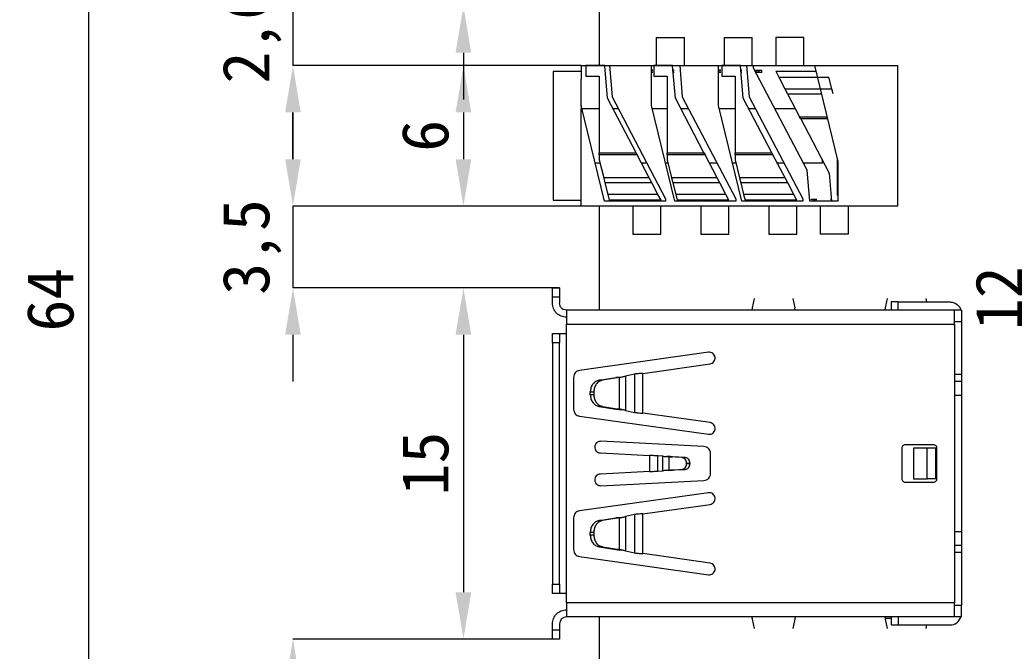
# Model space of a CAD drawing. Header units: millimetres. Extents: x 1603 to 1900, y 1655 to 2075.
# Tile 30 of 52: x 1629 to 1671, y 1966 to 1993. Entities that reach past the tile are written whole.
import ezdxf

# ---------------------------------------------------------------- set-up
doc = ezdxf.new("R2010")
doc.units = ezdxf.units.MM
doc.styles.add('黑体高度2mm', font='simhei.ttf', dxfattribs={"height": 2})
doc.dimstyles.new('红色高度2mm', dxfattribs={"dimtxt": 2, "dimasz": 2, "dimexe": 0, "dimexo": 0, "dimtad": 1, "dimdec": 1, "dimtxsty": '黑体高度2mm', "dimcen": 2.5, "dimclrd": 1, "dimclre": 1, "dimclrt": 1, "dimadec": 0, "dimazin": 0, "dimtfac": 1, "dimtdec": 1, "dimtmove": 0, "dimatfit": 3, "dimfxl": 1, "dimarcsym": 0})

# ---------------------------------------------------------------- blocks, each defined once
blk = doc.blocks.new('*D2')
at = {"color": 1, "lineweight": -2, "transparency": 16777216}
for p, q in [((1657.22, 2012.755), (1631.917, 2012.755)), ((1631.917, 2010.755), (1631.917, 1950.755)), ((1657.22, 1948.755), (1631.917, 1948.755))]:
    blk.add_line(p, q, dxfattribs=at)
at = {"color": 1, "transparency": 16777216}
for points in [[(1631.584, 2010.755), (1632.251, 2010.755), (1631.917, 2012.755)], [(1631.584, 1950.755), (1632.251, 1950.755), (1631.917, 1948.755)]]:
    blk.add_solid(points, dxfattribs=at)
at = {"layer": 'Defpoints', "color": 0, "transparency": 16777216}
for p in [(1657.22, 2012.755), (1631.917, 1948.755), (1657.22, 1948.755)]:
    blk.add_point(p, dxfattribs=at)
at = {"color": 1, "transparency": 16777216, "insert": (1630.292, 1980.755), "char_height": 2, "attachment_point": 5, "rotation": 90, "style": '黑体高度2mm'}
blk.add_mtext('64', dxfattribs=at)
blk = doc.blocks.new('*D27')
at = {"color": 1, "lineweight": -2, "transparency": 16777216}
for p, q in [((1647.92, 1999.805), (1647.92, 2001.805)), ((1655.197, 1997.805), (1647.92, 1997.805)), ((1647.92, 1997.805), (1647.92, 1993.305)), ((1655.197, 1993.305), (1647.92, 1993.305)), ((1647.92, 1991.305), (1647.92, 1989.305))]:
    blk.add_line(p, q, dxfattribs=at)
at = {"color": 1, "transparency": 16777216}
for points in [[(1647.586, 1999.805), (1648.253, 1999.805), (1647.92, 1997.805)], [(1647.586, 1991.305), (1648.253, 1991.305), (1647.92, 1993.305)]]:
    blk.add_solid(points, dxfattribs=at)
at = {"layer": 'Defpoints', "color": 0, "transparency": 16777216}
for p in [(1655.197, 1997.805), (1647.92, 1993.305), (1655.197, 1993.305)]:
    blk.add_point(p, dxfattribs=at)
at = {"color": 1, "transparency": 16777216, "insert": (1646.171, 1995.555), "char_height": 2, "attachment_point": 5, "rotation": 90, "style": '黑体高度2mm'}
blk.add_mtext('4,5', dxfattribs=at)
blk = doc.blocks.new('*D29')
at = {"color": 1, "lineweight": -2, "transparency": 16777216}
for p, q in [((1640.643, 1995.305), (1640.643, 1997.305)), ((1655.197, 1993.305), (1640.643, 1993.305)), ((1640.643, 1993.305), (1640.643, 1990.755)), ((1652.95, 1990.755), (1640.643, 1990.755)), ((1640.643, 1988.755), (1640.643, 1986.755))]:
    blk.add_line(p, q, dxfattribs=at)
at = {"color": 1, "transparency": 16777216}
for points in [[(1640.309, 1995.305), (1640.976, 1995.305), (1640.643, 1993.305)], [(1640.309, 1988.755), (1640.976, 1988.755), (1640.643, 1990.755)]]:
    blk.add_solid(points, dxfattribs=at)
at = {"layer": 'Defpoints', "color": 0, "transparency": 16777216}
for p in [(1655.197, 1993.305), (1640.643, 1990.755), (1652.95, 1990.755)]:
    blk.add_point(p, dxfattribs=at)
at = {"color": 1, "transparency": 16777216, "insert": (1638.894, 1992.03), "char_height": 2, "attachment_point": 5, "rotation": 90, "style": '黑体高度2mm'}
blk.add_mtext('2,6', dxfattribs=at)
blk = doc.blocks.new('*D30')
at = {"color": 1, "lineweight": -2, "transparency": 16777216}
for p, q in [((1652.95, 1990.755), (1647.92, 1990.755)), ((1647.92, 1988.755), (1647.92, 1986.755)), ((1652.95, 1984.755), (1647.92, 1984.755))]:
    blk.add_line(p, q, dxfattribs=at)
at = {"color": 1, "transparency": 16777216}
for points in [[(1647.586, 1988.755), (1648.253, 1988.755), (1647.92, 1990.755)], [(1647.586, 1986.755), (1648.253, 1986.755), (1647.92, 1984.755)]]:
    blk.add_solid(points, dxfattribs=at)
at = {"layer": 'Defpoints', "color": 0, "transparency": 16777216}
for p in [(1652.95, 1990.755), (1647.92, 1984.755), (1652.95, 1984.755)]:
    blk.add_point(p, dxfattribs=at)
at = {"color": 1, "transparency": 16777216, "insert": (1646.295, 1987.755), "char_height": 2, "attachment_point": 5, "rotation": 90, "style": '黑体高度2mm'}
blk.add_mtext('6', dxfattribs=at)
blk = doc.blocks.new('*D31')
at = {"color": 1, "lineweight": -2, "transparency": 16777216}
for p, q in [((1640.643, 1986.755), (1640.643, 1988.755)), ((1652.95, 1984.755), (1640.643, 1984.755)), ((1640.643, 1984.755), (1640.643, 1981.256)), ((1652.02, 1981.256), (1640.643, 1981.256)), ((1640.643, 1979.256), (1640.643, 1977.256))]:
    blk.add_line(p, q, dxfattribs=at)
at = {"color": 1, "transparency": 16777216}
for points in [[(1640.309, 1986.755), (1640.976, 1986.755), (1640.643, 1984.755)], [(1640.309, 1979.256), (1640.976, 1979.256), (1640.643, 1981.256)]]:
    blk.add_solid(points, dxfattribs=at)
at = {"layer": 'Defpoints', "color": 0, "transparency": 16777216}
for p in [(1652.95, 1984.755), (1640.643, 1981.256), (1652.02, 1981.256)]:
    blk.add_point(p, dxfattribs=at)
at = {"color": 1, "transparency": 16777216, "insert": (1638.894, 1983.006), "char_height": 2, "attachment_point": 5, "rotation": 90, "style": '黑体高度2mm'}
blk.add_mtext('3,5', dxfattribs=at)
blk = doc.blocks.new('*D32')
at = {"color": 1, "lineweight": -2, "transparency": 16777216}
for p, q in [((1651.72, 1981.256), (1647.92, 1981.256)), ((1647.92, 1979.256), (1647.92, 1968.256)), ((1651.72, 1966.256), (1647.92, 1966.256))]:
    blk.add_line(p, q, dxfattribs=at)
at = {"color": 1, "transparency": 16777216}
for points in [[(1647.586, 1979.256), (1648.253, 1979.256), (1647.92, 1981.256)], [(1647.586, 1968.256), (1648.253, 1968.256), (1647.92, 1966.256)]]:
    blk.add_solid(points, dxfattribs=at)
at = {"layer": 'Defpoints', "color": 0, "transparency": 16777216}
for p in [(1651.72, 1981.256), (1647.92, 1966.256), (1651.72, 1966.256)]:
    blk.add_point(p, dxfattribs=at)
at = {"color": 1, "transparency": 16777216, "insert": (1646.295, 1973.756), "char_height": 2, "attachment_point": 5, "rotation": 90, "style": '黑体高度2mm'}
blk.add_mtext('15', dxfattribs=at)
blk = doc.blocks.new('*D33')
at = {"color": 1, "lineweight": -2, "transparency": 16777216}
for p, q in [((1651.72, 1966.256), (1640.643, 1966.256)), ((1640.643, 1964.256), (1640.643, 1960.955)), ((1653.92, 1958.955), (1640.643, 1958.955))]:
    blk.add_line(p, q, dxfattribs=at)
at = {"color": 1, "transparency": 16777216}
for points in [[(1640.309, 1964.256), (1640.976, 1964.256), (1640.643, 1966.256)], [(1640.309, 1960.955), (1640.976, 1960.955), (1640.643, 1958.955)]]:
    blk.add_solid(points, dxfattribs=at)
at = {"layer": 'Defpoints', "color": 0, "transparency": 16777216}
for p in [(1651.72, 1966.256), (1640.643, 1958.955), (1653.92, 1958.955)]:
    blk.add_point(p, dxfattribs=at)
at = {"color": 1, "transparency": 16777216, "insert": (1638.894, 1962.606), "char_height": 2, "attachment_point": 5, "rotation": 90, "style": '黑体高度2mm'}
blk.add_mtext('7,3', dxfattribs=at)
blk = doc.blocks.new('*D53')
at = {"color": 1, "lineweight": -2, "transparency": 16777216}
blk.add_line((1672.392, 1984.793), (1672.392, 1976.838), dxfattribs=at)
at = {"color": 1, "transparency": 16777216}
for points in [[(1672.059, 1984.793), (1672.726, 1984.793), (1672.392, 1986.793)], [(1672.059, 1976.838), (1672.726, 1976.838), (1672.392, 1974.838)]]:
    blk.add_solid(points, dxfattribs=at)
at = {"layer": 'Defpoints', "color": 0, "transparency": 16777216}
for p in [(1672.392, 1986.793), (1672.392, 1974.838), (1672.392, 1974.838)]:
    blk.add_point(p, dxfattribs=at)
at = {"color": 1, "transparency": 16777216, "insert": (1670.767, 1980.815), "char_height": 2, "attachment_point": 5, "rotation": 90, "style": '黑体高度2mm'}
blk.add_mtext('12', dxfattribs=at)

msp = doc.modelspace()

# ---------------------------------------------------------------- linework, layer by layer
at = {"color": 7, "linetype": 'Continuous', "lineweight": 25}
for p, q in [((1653.72, 1994.305), (1653.72, 1990.755)), ((1656.15, 1991.955), (1657.35, 1991.955)), ((1656.15, 1991.955), (1656.15, 1990.755)), ((1657.35, 1990.755), (1657.35, 1991.955)), ((1659.049, 1991.955), (1660.249, 1991.955)), ((1659.049, 1991.955), (1659.049, 1990.755)), ((1660.249, 1990.755), (1660.249, 1991.955)), ((1662.45, 1991.955), (1661.25, 1991.955)), ((1661.25, 1991.955), (1661.25, 1990.755)), ((1662.45, 1990.755), (1662.45, 1991.955)), ((1652.95, 1990.755), (1652.95, 1990.179)), ((1652.95, 1990.755), (1654.151, 1990.755)), ((1653.95, 1990.753), (1653.15, 1990.753)), ((1653.15, 1990.753), (1653.15, 1990.301)), ((1653.95, 1990.748), (1653.95, 1990.753)), ((1654.065, 1989.357), (1653.95, 1990.748)), ((1654.151, 1990.755), (1654.261, 1989.422)), ((1654.151, 1990.755), (1655.95, 1990.755)), ((1655.95, 1989.057), (1655.95, 1990.755)), ((1655.95, 1990.755), (1657.151, 1990.755)), ((1656.85, 1990.753), (1656.05, 1990.753)), ((1656.05, 1990.753), (1656.05, 1990.301)), ((1656.85, 1990.748), (1656.85, 1990.753)), ((1656.965, 1989.357), (1656.85, 1990.748)), ((1657.151, 1990.755), (1657.261, 1989.422)), ((1657.151, 1990.755), (1658.8, 1990.755)), ((1658.8, 1989.057), (1658.8, 1990.755)), ((1658.8, 1990.755), (1660.001, 1990.755)), ((1659.75, 1990.753), (1658.95, 1990.753)), ((1658.95, 1990.753), (1658.95, 1990.301)), ((1659.75, 1990.748), (1659.75, 1990.753)), ((1659.865, 1989.357), (1659.75, 1990.748)), ((1660.001, 1990.755), (1660.111, 1989.422)), ((1660.001, 1990.755), (1660.3, 1990.755)), ((1660.3, 1990.65), (1660.3, 1990.755)), ((1660.3, 1990.755), (1662.904, 1990.755)), ((1662.904, 1990.755), (1663.9, 1986.654)), ((1662.904, 1990.755), (1666.45, 1990.755)), ((1666.45, 1990.755), (1666.45, 1984.755)), ((1652.95, 1990.505), (1651.75, 1990.505)), ((1651.75, 1990.505), (1651.75, 1985.005)), ((1655.979, 1990.555), (1655.95, 1990.555)), ((1655.979, 1990.455), (1655.95, 1990.455)), ((1655.979, 1990.455), (1655.979, 1990.555)), ((1656.008, 1990.555), (1655.979, 1990.555)), ((1656.008, 1990.455), (1655.979, 1990.455)), ((1656.866, 1990.555), (1656.879, 1990.555)), ((1656.879, 1990.455), (1656.874, 1990.455)), ((1656.879, 1990.455), (1656.879, 1990.555)), ((1656.879, 1990.555), (1656.908, 1990.555)), ((1656.908, 1990.455), (1656.879, 1990.455)), ((1658.878, 1990.555), (1658.8, 1990.555)), ((1658.878, 1990.455), (1658.8, 1990.455)), ((1658.878, 1990.455), (1658.878, 1990.555)), ((1658.908, 1990.555), (1658.878, 1990.555)), ((1658.908, 1990.455), (1658.878, 1990.455)), ((1659.766, 1990.555), (1659.778, 1990.555)), ((1659.778, 1990.455), (1659.774, 1990.455)), ((1659.778, 1990.455), (1659.778, 1990.555)), ((1659.778, 1990.555), (1659.808, 1990.555)), ((1659.808, 1990.455), (1659.778, 1990.455)), ((1662.59, 1986.289), (1660.3, 1990.65)), ((1660.39, 1990.555), (1660.42, 1990.555)), ((1660.42, 1990.455), (1660.402, 1990.455)), ((1660.42, 1990.555), (1660.507, 1990.555)), ((1660.42, 1990.555), (1660.42, 1990.455)), ((1660.507, 1990.455), (1660.42, 1990.455)), ((1660.507, 1990.455), (1660.507, 1990.555)), ((1660.507, 1990.555), (1660.549, 1990.555)), ((1660.549, 1990.455), (1660.507, 1990.455)), ((1660.549, 1990.555), (1660.649, 1990.555)), ((1660.549, 1990.455), (1660.549, 1990.555)), ((1660.649, 1990.455), (1660.549, 1990.455)), ((1660.649, 1990.455), (1660.649, 1990.555)), ((1661.247, 1990.512), (1661.378, 1990.262)), ((1661.247, 1990.512), (1662.963, 1990.512)), ((1652.95, 1989.057), (1652.95, 1990.179)), ((1653.15, 1990.301), (1653.72, 1990.301)), ((1653.72, 1990.301), (1653.72, 1987.031)), ((1656.05, 1990.301), (1656.62, 1990.301)), ((1656.62, 1990.301), (1656.62, 1987.031)), ((1658.95, 1990.301), (1659.52, 1990.301)), ((1659.52, 1990.301), (1659.52, 1987.031)), ((1661.378, 1990.262), (1663.521, 1990.262)), ((1661.378, 1990.262), (1661.64, 1989.762)), ((1663.643, 1989.762), (1663.521, 1990.262)), ((1661.64, 1989.762), (1663.643, 1989.762)), ((1661.64, 1989.762), (1661.75, 1989.553)), ((1661.75, 1989.553), (1662.269, 1988.565)), ((1663.694, 1989.553), (1663.643, 1989.762)), ((1655.286, 1987.031), (1654.065, 1989.357)), ((1654.261, 1989.422), (1656.55, 1985.061)), ((1658.186, 1987.031), (1656.965, 1989.357)), ((1657.261, 1989.422), (1659.55, 1985.061)), ((1661.086, 1987.031), (1659.865, 1989.357)), ((1660.111, 1989.422), (1662.4, 1985.061)), ((1652.95, 1989.057), (1652.95, 1988.901)), ((1653.946, 1984.956), (1652.95, 1989.057)), ((1652.95, 1986.61), (1652.95, 1988.901)), ((1652.982, 1988.927), (1653.72, 1988.927)), ((1654.291, 1988.927), (1654.521, 1988.927)), ((1656.946, 1984.956), (1655.95, 1989.057)), ((1655.982, 1988.927), (1656.62, 1988.927)), ((1657.191, 1988.927), (1657.521, 1988.927)), ((1659.796, 1984.956), (1658.8, 1989.057)), ((1658.832, 1988.927), (1659.52, 1988.927)), ((1660.091, 1988.927), (1660.371, 1988.927)), ((1661.205, 1988.927), (1662.079, 1988.927)), ((1662.314, 1988.48), (1662.269, 1988.565)), ((1662.314, 1988.48), (1663.536, 1986.154)), ((1653.72, 1987.031), (1655.286, 1987.031)), ((1653.72, 1986.946), (1653.72, 1987.031)), ((1655.286, 1987.031), (1655.331, 1986.946)), ((1656.62, 1987.031), (1658.186, 1987.031)), ((1656.62, 1986.946), (1656.62, 1987.031)), ((1658.186, 1987.031), (1658.231, 1986.946)), ((1659.52, 1987.031), (1661.086, 1987.031)), ((1659.52, 1986.946), (1659.52, 1987.031)), ((1661.086, 1987.031), (1661.131, 1986.946)), ((1652.95, 1984.755), (1652.95, 1986.61)), ((1653.755, 1986.584), (1653.55, 1986.584)), ((1653.72, 1986.946), (1653.72, 1986.728)), ((1655.331, 1986.946), (1653.72, 1986.946)), ((1653.72, 1986.728), (1653.907, 1985.958)), ((1655.85, 1985.958), (1655.331, 1986.946)), ((1655.751, 1986.584), (1655.521, 1986.584)), ((1656.655, 1986.584), (1656.55, 1986.584)), ((1656.62, 1986.946), (1656.62, 1986.728)), ((1658.231, 1986.946), (1656.62, 1986.946)), ((1656.62, 1986.728), (1656.807, 1985.958)), ((1658.75, 1985.958), (1658.231, 1986.946)), ((1658.751, 1986.584), (1658.421, 1986.584)), ((1659.555, 1986.584), (1659.4, 1986.584)), ((1659.52, 1986.946), (1659.52, 1986.728)), ((1661.131, 1986.946), (1659.52, 1986.946)), ((1659.52, 1986.728), (1659.707, 1985.958)), ((1661.65, 1985.958), (1661.131, 1986.946)), ((1661.601, 1986.584), (1661.321, 1986.584)), ((1663.25, 1986.584), (1662.435, 1986.584)), ((1663.25, 1986.584), (1663.25, 1986.697)), ((1663.88, 1985.21), (1663.88, 1986.736)), ((1663.9, 1986.654), (1663.9, 1984.956)), ((1662.699, 1984.956), (1662.59, 1986.289)), ((1663.536, 1986.154), (1663.634, 1984.956)), ((1655.85, 1985.958), (1653.907, 1985.958)), ((1653.907, 1985.958), (1653.958, 1985.749)), ((1653.958, 1985.749), (1654.079, 1985.249)), ((1655.96, 1985.749), (1653.958, 1985.749)), ((1655.96, 1985.749), (1655.85, 1985.958)), ((1656.222, 1985.249), (1655.96, 1985.749)), ((1656.807, 1985.958), (1656.858, 1985.749)), ((1658.75, 1985.958), (1656.807, 1985.958)), ((1656.858, 1985.749), (1656.979, 1985.249)), ((1658.86, 1985.749), (1656.858, 1985.749)), ((1658.86, 1985.749), (1658.75, 1985.958)), ((1659.122, 1985.249), (1658.86, 1985.749)), ((1659.707, 1985.958), (1659.758, 1985.749)), ((1661.65, 1985.958), (1659.707, 1985.958)), ((1659.758, 1985.749), (1659.879, 1985.249)), ((1661.76, 1985.749), (1659.758, 1985.749)), ((1661.76, 1985.749), (1661.65, 1985.958)), ((1662.022, 1985.249), (1661.76, 1985.749)), ((1651.75, 1985.005), (1652.95, 1985.005)), ((1656.55, 1984.956), (1653.946, 1984.956)), ((1654.079, 1985.249), (1654.14, 1984.999)), ((1656.222, 1985.249), (1654.079, 1985.249)), ((1656.354, 1984.999), (1654.14, 1984.999)), ((1656.354, 1984.999), (1656.222, 1985.249)), ((1656.55, 1985.061), (1656.55, 1984.956)), ((1659.55, 1984.956), (1656.946, 1984.956)), ((1659.122, 1985.249), (1656.979, 1985.249)), ((1656.979, 1985.249), (1657.04, 1984.999)), ((1659.254, 1984.999), (1657.04, 1984.999)), ((1659.254, 1984.999), (1659.122, 1985.249)), ((1659.55, 1985.061), (1659.55, 1984.956)), ((1662.4, 1984.956), (1659.796, 1984.956)), ((1659.879, 1985.249), (1659.94, 1984.999)), ((1662.022, 1985.249), (1659.879, 1985.249)), ((1662.154, 1984.999), (1659.94, 1984.999)), ((1662.154, 1984.999), (1662.022, 1985.249)), ((1662.4, 1985.061), (1662.4, 1984.956)), ((1663.9, 1984.956), (1662.699, 1984.956)), ((1662.75, 1985.055), (1662.85, 1985.055)), ((1662.85, 1985.055), (1662.892, 1985.055)), ((1662.892, 1985.055), (1662.979, 1985.055)), ((1662.979, 1985.055), (1663.007, 1985.055)), ((1663.592, 1985.055), (1663.621, 1985.055)), ((1663.621, 1985.055), (1663.626, 1985.055)), ((1663.9, 1985.21), (1663.88, 1985.21)), ((1666.45, 1984.755), (1652.95, 1984.755)), ((1653.72, 1984.755), (1653.72, 1980.306)), ((1655.15, 1984.755), (1655.15, 1983.555)), ((1656.35, 1983.555), (1656.35, 1984.755)), ((1658.05, 1984.755), (1658.05, 1983.555)), ((1659.25, 1983.555), (1659.25, 1984.755)), ((1660.95, 1984.755), (1660.95, 1983.555)), ((1662.15, 1983.555), (1662.15, 1984.755)), ((1663.15, 1984.755), (1663.15, 1983.555)), ((1664.35, 1983.555), (1664.35, 1984.755)), ((1655.15, 1983.555), (1656.35, 1983.555)), ((1658.05, 1983.555), (1659.25, 1983.555)), ((1660.95, 1983.555), (1662.15, 1983.555)), ((1664.35, 1983.555), (1663.15, 1983.555)), ((1651.72, 1981.256), (1652.02, 1981.256)), ((1651.72, 1980.856), (1651.72, 1981.256)), ((1652.02, 1981.256), (1652.02, 1980.856)), ((1651.72, 1980.606), (1651.72, 1980.856)), ((1652.02, 1980.856), (1651.72, 1980.856)), ((1652.02, 1980.856), (1652.02, 1980.606)), ((1660.26, 1980.405), (1660.338, 1980.798)), ((1661.982, 1980.798), (1662.06, 1980.405)), ((1665.94, 1980.405), (1666.018, 1980.798)), ((1666.18, 1980.656), (1666.18, 1980.306)), ((1666.48, 1980.306), (1666.48, 1980.656)), ((1666.48, 1980.656), (1668.68, 1980.656)), ((1667.662, 1980.798), (1667.69, 1980.656)), ((1668.88, 1980.306), (1652.32, 1980.306)), ((1660.237, 1980.306), (1660.26, 1980.405)), ((1662.083, 1980.306), (1662.06, 1980.405)), ((1665.917, 1980.306), (1665.94, 1980.405)), ((1669.18, 1980.306), (1668.88, 1980.306)), ((1669.18, 1980.306), (1669.18, 1979.806)), ((1652.32, 1979.306), (1652.32, 1979.706)), ((1652.32, 1979.706), (1668.88, 1979.706)), ((1669.18, 1979.806), (1668.88, 1979.806)), ((1668.88, 1979.706), (1668.88, 1967.806)), ((1669.18, 1979.806), (1669.18, 1977.556)), ((1651.72, 1978.906), (1651.72, 1979.306)), ((1651.72, 1979.306), (1652.02, 1979.306)), ((1652.02, 1979.306), (1652.02, 1978.906)), ((1652.32, 1968.206), (1652.32, 1979.306)), ((1652.02, 1978.906), (1651.72, 1978.906)), ((1651.72, 1978.906), (1651.72, 1968.606)), ((1652.02, 1968.606), (1652.02, 1978.906)), ((1658.378, 1978.506), (1652.878, 1977.733)), ((1655.57, 1977.606), (1658.447, 1978.01)), ((1652.62, 1977.436), (1652.62, 1976.076)), ((1653.706, 1977.315), (1654.43, 1977.432)), ((1653.856, 1977.315), (1653.706, 1977.315)), ((1654.58, 1977.432), (1653.856, 1977.315)), ((1654.58, 1977.432), (1654.43, 1977.432)), ((1654.58, 1976.079), (1654.58, 1977.432)), ((1654.68, 1977.454), (1654.68, 1977.454)), ((1655.226, 1977.576), (1654.833, 1977.49)), ((1654.833, 1977.49), (1654.833, 1976.021)), ((1655.226, 1977.576), (1655.226, 1975.935)), ((1655.57, 1975.905), (1655.57, 1977.606)), ((1669.18, 1977.556), (1668.88, 1977.556)), ((1669.18, 1977.556), (1669.18, 1977.256)), ((1669.18, 1977.256), (1668.88, 1977.256)), ((1669.18, 1977.256), (1669.18, 1976.656)), ((1653.334, 1976.692), (1653.334, 1976.82)), ((1653.334, 1976.82), (1653.484, 1976.82)), ((1653.484, 1976.692), (1653.334, 1976.692)), ((1653.484, 1976.82), (1653.484, 1976.692)), ((1669.18, 1976.656), (1669.18, 1970.856)), ((1653.856, 1976.196), (1653.706, 1976.196)), ((1653.706, 1976.196), (1654.43, 1976.079)), ((1653.856, 1976.196), (1654.58, 1976.079)), ((1654.58, 1976.079), (1654.43, 1976.079)), ((1654.68, 1976.057), (1654.68, 1976.057)), ((1652.878, 1975.779), (1658.378, 1975.006)), ((1654.833, 1976.021), (1655.226, 1975.935)), ((1658.447, 1975.501), (1655.57, 1975.905)), ((1658.186, 1974.475), (1653.789, 1974.706)), ((1666.63, 1974.406), (1666.63, 1973.106)), ((1667.98, 1974.556), (1666.78, 1974.556)), ((1667.135, 1974.406), (1667.135, 1973.106)), ((1667.718, 1974.406), (1667.135, 1974.406)), ((1667.718, 1973.106), (1667.718, 1974.406)), ((1668.08, 1974.406), (1667.718, 1974.406)), ((1668.08, 1973.106), (1668.08, 1974.406)), ((1668.13, 1973.106), (1668.13, 1974.406)), ((1653.763, 1974.206), (1655.867, 1974.096)), ((1655.867, 1974.096), (1655.867, 1973.415)), ((1656.212, 1973.426), (1656.212, 1974.085)), ((1656.437, 1974.066), (1656.212, 1974.085)), ((1656.437, 1973.445), (1656.437, 1974.066)), ((1656.59, 1974.053), (1656.59, 1974.053)), ((1656.69, 1974.045), (1656.69, 1973.466)), ((1657.235, 1974.012), (1656.69, 1974.045)), ((1656.69, 1974.045), (1656.84, 1974.045)), ((1657.385, 1974.012), (1656.84, 1974.045)), ((1657.235, 1974.012), (1657.385, 1974.012)), ((1658.47, 1973.336), (1658.47, 1974.176)), ((1657.44, 1973.749), (1657.44, 1973.762)), ((1657.44, 1973.762), (1657.59, 1973.762)), ((1657.59, 1973.749), (1657.44, 1973.749)), ((1657.59, 1973.762), (1657.59, 1973.749)), ((1655.867, 1973.415), (1653.763, 1973.305)), ((1656.212, 1973.426), (1656.437, 1973.445)), ((1656.59, 1973.458), (1656.59, 1973.458)), ((1656.69, 1973.466), (1657.235, 1973.499)), ((1656.69, 1973.466), (1656.84, 1973.466)), ((1657.385, 1973.499), (1656.84, 1973.466)), ((1657.235, 1973.499), (1657.385, 1973.499)), ((1667.135, 1973.106), (1667.718, 1973.106)), ((1668.08, 1973.106), (1667.718, 1973.106)), ((1653.789, 1972.806), (1658.186, 1973.036)), ((1666.78, 1972.956), (1667.98, 1972.956)), ((1658.378, 1972.506), (1652.878, 1971.733)), ((1655.57, 1971.606), (1658.447, 1972.01)), ((1652.62, 1971.436), (1652.62, 1970.076)), ((1653.706, 1971.315), (1654.43, 1971.432)), ((1654.58, 1971.432), (1653.856, 1971.315)), ((1654.58, 1971.432), (1654.43, 1971.432)), ((1654.58, 1970.079), (1654.58, 1971.432)), ((1654.68, 1971.454), (1654.68, 1971.454)), ((1655.226, 1971.576), (1654.833, 1971.49)), ((1654.833, 1971.49), (1654.833, 1970.021)), ((1655.226, 1971.576), (1655.226, 1969.935)), ((1655.57, 1969.905), (1655.57, 1971.606)), ((1653.856, 1971.315), (1653.706, 1971.315)), ((1653.334, 1970.692), (1653.334, 1970.82)), ((1653.334, 1970.82), (1653.484, 1970.82)), ((1653.484, 1970.692), (1653.334, 1970.692)), ((1653.484, 1970.82), (1653.484, 1970.692)), ((1669.18, 1970.856), (1669.18, 1970.256)), ((1653.856, 1970.196), (1653.706, 1970.196)), ((1653.706, 1970.196), (1654.43, 1970.079)), ((1653.856, 1970.196), (1654.58, 1970.079)), ((1669.18, 1970.256), (1668.88, 1970.256)), ((1669.18, 1970.256), (1669.18, 1969.951)), ((1652.878, 1969.779), (1658.378, 1969.006)), ((1654.58, 1970.079), (1654.43, 1970.079)), ((1654.68, 1970.057), (1654.68, 1970.057)), ((1654.833, 1970.021), (1655.226, 1969.935)), ((1658.447, 1969.501), (1655.57, 1969.905)), ((1669.18, 1969.951), (1668.88, 1969.951)), ((1669.18, 1969.951), (1669.18, 1967.706)), ((1651.72, 1968.606), (1652.02, 1968.606)), ((1651.72, 1968.206), (1651.72, 1968.606)), ((1652.02, 1968.606), (1652.02, 1968.206)), ((1652.02, 1968.206), (1651.72, 1968.206)), ((1652.32, 1967.806), (1652.32, 1968.206)), ((1668.88, 1967.806), (1652.32, 1967.806)), ((1652.32, 1967.806), (1652.32, 1967.206)), ((1668.88, 1967.706), (1669.18, 1967.706)), ((1669.18, 1967.206), (1669.18, 1967.706)), ((1651.72, 1966.656), (1651.72, 1966.906)), ((1652.02, 1966.906), (1652.02, 1966.656)), ((1668.88, 1967.206), (1652.32, 1967.206)), ((1653.72, 1967.206), (1653.72, 1947.255)), ((1660.338, 1966.713), (1660.26, 1967.106)), ((1662.06, 1967.106), (1661.982, 1966.713)), ((1665.933, 1967.135), (1665.94, 1967.106)), ((1666.018, 1966.713), (1665.94, 1967.106)), ((1666.18, 1967.206), (1666.18, 1966.856)), ((1666.18, 1966.856), (1666.48, 1966.856)), ((1666.48, 1967.206), (1666.48, 1966.856)), ((1666.48, 1966.856), (1668.68, 1966.856)), ((1667.69, 1966.856), (1667.662, 1966.713)), ((1669.18, 1967.206), (1668.88, 1967.206)), ((1651.72, 1966.656), (1652.02, 1966.656)), ((1651.72, 1966.256), (1651.72, 1966.656)), ((1652.02, 1966.656), (1652.02, 1966.256)), ((1652.02, 1966.256), (1651.72, 1966.256))]:
    msp.add_line(p, q, dxfattribs=at)
at = {"color": 8, "linetype": 'Continuous', "lineweight": 25}
for p, q in [((1661.75, 1989.553), (1663.196, 1989.553)), ((1662.269, 1988.565), (1663.436, 1988.565)), ((1663.457, 1988.48), (1662.314, 1988.48)), ((1662.85, 1985.055), (1662.85, 1984.956)), ((1662.892, 1985.055), (1662.892, 1984.956)), ((1662.979, 1984.956), (1662.979, 1985.055)), ((1663.621, 1985.055), (1663.621, 1984.956)), ((1666.18, 1967.135), (1665.933, 1967.135))]:
    msp.add_line(p, q, dxfattribs=at)
at = {"color": 7, "linetype": 'Continuous', "lineweight": 25}
for centre, radius, start, end in [((1652.32, 1966.906), 0.3, 90, 180), ((1668.68, 1967.356), 0.5, 270, 342.5424)]:
    msp.add_arc(centre, radius, start, end, dxfattribs=at)
msp.add_ellipse((1665.902, 1966.506), major_axis=(0, 0.7), ratio=0.087489, start_param=6.18049, end_param=6.283185, dxfattribs=at)
for points in [[(1666.48, 1980.656), (1666.441, 1980.656), (1666.362, 1980.656), (1666.263, 1980.656), (1666.194, 1980.656), (1666.185, 1980.656), (1666.18, 1980.656)], [(1652.32, 1980.006), (1652.241, 1980.015), (1652.084, 1980.033), (1651.886, 1980.171), (1651.747, 1980.37), (1651.729, 1980.527), (1651.72, 1980.606)], [(1652.32, 1980.306), (1652.281, 1980.31), (1652.202, 1980.319), (1652.103, 1980.388), (1652.034, 1980.488), (1652.025, 1980.566), (1652.02, 1980.606)], [(1652.32, 1980.306), (1652.32, 1980.297), (1652.32, 1980.279), (1652.32, 1980.14), (1652.32, 1979.941), (1652.32, 1979.784), (1652.32, 1979.706)], [(1668.88, 1979.706), (1668.88, 1979.784), (1668.88, 1979.941), (1668.88, 1980.14), (1668.88, 1980.279), (1668.88, 1980.297), (1668.88, 1980.306)], [(1668.88, 1979.656), (1668.88, 1979.66), (1668.88, 1979.669), (1668.88, 1979.738), (1668.88, 1979.838), (1668.88, 1979.916), (1668.88, 1979.956)], [(1652.02, 1979.306), (1652.025, 1979.306), (1652.034, 1979.306), (1652.103, 1979.306), (1652.202, 1979.306), (1652.281, 1979.306), (1652.32, 1979.306)], [(1658.447, 1978.01), (1658.479, 1978.019), (1658.543, 1978.035), (1658.617, 1978.104), (1658.661, 1978.194), (1658.667, 1978.294), (1658.634, 1978.388), (1658.567, 1978.462), (1658.477, 1978.508), (1658.411, 1978.506), (1658.378, 1978.506)], [(1652.878, 1977.733), (1652.843, 1977.724), (1652.773, 1977.707), (1652.689, 1977.636), (1652.631, 1977.543), (1652.624, 1977.471), (1652.62, 1977.436)], [(1653.706, 1977.315), (1653.656, 1977.3), (1653.555, 1977.271), (1653.434, 1977.154), (1653.35, 1976.999), (1653.339, 1976.879), (1653.334, 1976.82)], [(1653.856, 1977.315), (1653.806, 1977.3), (1653.705, 1977.271), (1653.584, 1977.154), (1653.5, 1976.999), (1653.489, 1976.879), (1653.484, 1976.82)], [(1654.58, 1977.432), (1654.601, 1977.437), (1654.644, 1977.447), (1654.715, 1977.461), (1654.783, 1977.476), (1654.816, 1977.485), (1654.833, 1977.49)], [(1655.57, 1977.606), (1655.538, 1977.604), (1655.472, 1977.599), (1655.379, 1977.591), (1655.294, 1977.584), (1655.248, 1977.579), (1655.226, 1977.576)], [(1653.334, 1976.692), (1653.339, 1976.632), (1653.35, 1976.512), (1653.434, 1976.357), (1653.555, 1976.24), (1653.656, 1976.211), (1653.706, 1976.196)], [(1653.484, 1976.692), (1653.489, 1976.632), (1653.5, 1976.512), (1653.584, 1976.357), (1653.705, 1976.24), (1653.806, 1976.211), (1653.856, 1976.196)], [(1669.18, 1976.656), (1669.176, 1976.656), (1669.168, 1976.656), (1669.103, 1976.656), (1669.007, 1976.656), (1668.922, 1976.656), (1668.88, 1976.656)], [(1652.62, 1976.076), (1652.624, 1976.04), (1652.631, 1975.968), (1652.689, 1975.875), (1652.773, 1975.805), (1652.843, 1975.787), (1652.878, 1975.779)], [(1654.833, 1976.021), (1654.816, 1976.026), (1654.783, 1976.035), (1654.715, 1976.05), (1654.644, 1976.064), (1654.601, 1976.074), (1654.58, 1976.079)], [(1655.226, 1975.935), (1655.248, 1975.933), (1655.294, 1975.928), (1655.379, 1975.92), (1655.472, 1975.913), (1655.538, 1975.908), (1655.57, 1975.905)], [(1658.378, 1975.006), (1658.411, 1975.005), (1658.477, 1975.003), (1658.567, 1975.049), (1658.634, 1975.123), (1658.667, 1975.217), (1658.661, 1975.317), (1658.617, 1975.407), (1658.543, 1975.476), (1658.479, 1975.492), (1658.447, 1975.501)], [(1653.789, 1974.706), (1653.756, 1974.704), (1653.691, 1974.699), (1653.604, 1974.646), (1653.545, 1974.566), (1653.52, 1974.469), (1653.534, 1974.37), (1653.586, 1974.285), (1653.666, 1974.223), (1653.731, 1974.212), (1653.763, 1974.206)], [(1658.47, 1974.176), (1658.466, 1974.214), (1658.457, 1974.29), (1658.392, 1974.387), (1658.299, 1974.457), (1658.223, 1974.469), (1658.186, 1974.475)], [(1666.78, 1974.556), (1666.76, 1974.553), (1666.721, 1974.549), (1666.671, 1974.514), (1666.637, 1974.465), (1666.632, 1974.425), (1666.63, 1974.406)], [(1668.13, 1974.406), (1668.128, 1974.425), (1668.123, 1974.465), (1668.089, 1974.514), (1668.039, 1974.549), (1668, 1974.553), (1667.98, 1974.556)], [(1656.212, 1974.085), (1656.189, 1974.086), (1656.144, 1974.088), (1656.059, 1974.09), (1655.966, 1974.093), (1655.9, 1974.095), (1655.867, 1974.096)], [(1656.437, 1974.066), (1656.454, 1974.065), (1656.487, 1974.061), (1656.555, 1974.056), (1656.626, 1974.05), (1656.669, 1974.047), (1656.69, 1974.045)], [(1657.44, 1973.762), (1657.437, 1973.794), (1657.431, 1973.857), (1657.384, 1973.938), (1657.317, 1973.996), (1657.262, 1974.007), (1657.235, 1974.012)], [(1657.59, 1973.762), (1657.587, 1973.794), (1657.581, 1973.857), (1657.534, 1973.938), (1657.467, 1973.996), (1657.412, 1974.007), (1657.385, 1974.012)], [(1657.235, 1973.499), (1657.262, 1973.504), (1657.317, 1973.515), (1657.384, 1973.573), (1657.431, 1973.654), (1657.437, 1973.717), (1657.44, 1973.749)], [(1657.385, 1973.499), (1657.412, 1973.504), (1657.467, 1973.515), (1657.534, 1973.573), (1657.581, 1973.654), (1657.587, 1973.717), (1657.59, 1973.749)], [(1653.763, 1973.305), (1653.731, 1973.299), (1653.666, 1973.289), (1653.586, 1973.226), (1653.534, 1973.141), (1653.52, 1973.042), (1653.545, 1972.945), (1653.604, 1972.865), (1653.691, 1972.812), (1653.756, 1972.808), (1653.789, 1972.806)], [(1655.867, 1973.415), (1655.9, 1973.416), (1655.966, 1973.418), (1656.059, 1973.421), (1656.144, 1973.424), (1656.189, 1973.425), (1656.212, 1973.426)], [(1656.69, 1973.466), (1656.669, 1973.465), (1656.626, 1973.461), (1656.555, 1973.456), (1656.487, 1973.45), (1656.454, 1973.447), (1656.437, 1973.445)], [(1658.186, 1973.036), (1658.223, 1973.042), (1658.299, 1973.055), (1658.392, 1973.125), (1658.457, 1973.222), (1658.466, 1973.298), (1658.47, 1973.336)], [(1666.63, 1973.106), (1666.632, 1973.086), (1666.637, 1973.047), (1666.671, 1972.997), (1666.721, 1972.962), (1666.76, 1972.958), (1666.78, 1972.956)], [(1667.98, 1972.956), (1668, 1972.958), (1668.039, 1972.962), (1668.089, 1972.997), (1668.123, 1973.047), (1668.128, 1973.086), (1668.13, 1973.106)], [(1658.447, 1972.01), (1658.479, 1972.019), (1658.543, 1972.035), (1658.617, 1972.104), (1658.661, 1972.194), (1658.667, 1972.294), (1658.634, 1972.388), (1658.567, 1972.462), (1658.477, 1972.508), (1658.411, 1972.506), (1658.378, 1972.506)], [(1652.878, 1971.733), (1652.843, 1971.724), (1652.773, 1971.707), (1652.689, 1971.636), (1652.631, 1971.543), (1652.624, 1971.471), (1652.62, 1971.436)], [(1654.58, 1971.432), (1654.601, 1971.437), (1654.644, 1971.447), (1654.715, 1971.461), (1654.783, 1971.476), (1654.816, 1971.485), (1654.833, 1971.49)], [(1655.57, 1971.606), (1655.538, 1971.604), (1655.472, 1971.599), (1655.379, 1971.591), (1655.294, 1971.584), (1655.248, 1971.579), (1655.226, 1971.576)], [(1653.706, 1971.315), (1653.656, 1971.3), (1653.555, 1971.271), (1653.434, 1971.154), (1653.35, 1970.999), (1653.339, 1970.879), (1653.334, 1970.82)], [(1653.856, 1971.315), (1653.806, 1971.3), (1653.705, 1971.271), (1653.584, 1971.154), (1653.5, 1970.999), (1653.489, 1970.879), (1653.484, 1970.82)], [(1653.334, 1970.692), (1653.339, 1970.632), (1653.35, 1970.512), (1653.434, 1970.357), (1653.555, 1970.24), (1653.656, 1970.211), (1653.706, 1970.196)], [(1653.484, 1970.692), (1653.489, 1970.632), (1653.5, 1970.512), (1653.584, 1970.357), (1653.705, 1970.24), (1653.806, 1970.211), (1653.856, 1970.196)], [(1668.88, 1970.856), (1668.922, 1970.856), (1669.007, 1970.856), (1669.103, 1970.856), (1669.168, 1970.856), (1669.176, 1970.856), (1669.18, 1970.856)], [(1652.62, 1970.076), (1652.624, 1970.04), (1652.631, 1969.968), (1652.689, 1969.875), (1652.773, 1969.805), (1652.843, 1969.787), (1652.878, 1969.779)], [(1654.833, 1970.021), (1654.816, 1970.026), (1654.783, 1970.035), (1654.715, 1970.05), (1654.644, 1970.064), (1654.601, 1970.074), (1654.58, 1970.079)], [(1655.226, 1969.935), (1655.248, 1969.933), (1655.294, 1969.928), (1655.379, 1969.92), (1655.472, 1969.913), (1655.538, 1969.908), (1655.57, 1969.905)], [(1658.378, 1969.006), (1658.411, 1969.005), (1658.477, 1969.003), (1658.567, 1969.049), (1658.634, 1969.123), (1658.667, 1969.217), (1658.661, 1969.317), (1658.617, 1969.407), (1658.543, 1969.476), (1658.479, 1969.492), (1658.447, 1969.501)], [(1652.32, 1968.206), (1652.281, 1968.206), (1652.202, 1968.206), (1652.103, 1968.206), (1652.034, 1968.206), (1652.025, 1968.206), (1652.02, 1968.206)], [(1668.88, 1967.206), (1668.88, 1967.215), (1668.88, 1967.233), (1668.88, 1967.371), (1668.88, 1967.57), (1668.88, 1967.727), (1668.88, 1967.806)], [(1651.72, 1966.906), (1651.729, 1966.984), (1651.747, 1967.141), (1651.886, 1967.34), (1652.084, 1967.479), (1652.241, 1967.497), (1652.32, 1967.506)]]:
    msp.add_open_spline(points, degree=3, dxfattribs=at)
for points, knots in [([(1668.68, 1980.656), (1668.746, 1980.648), (1668.877, 1980.633), (1669.039, 1980.516), (1669.135, 1980.398), (1669.148, 1980.32), (1669.15, 1980.306)], [0, 0, 0, 0, 0.310939, 0.621879, 0.932818, 1, 1, 1, 1]), ([(1668.88, 1979.792), (1668.88, 1979.808), (1668.88, 1979.855), (1668.88, 1979.915), (1668.88, 1979.956)], [0, 0, 0, 0, 0.333333, 1, 1, 1, 1]), ([(1654.43, 1977.432), (1654.483, 1977.437), (1654.563, 1977.444), (1654.651, 1977.452), (1654.68, 1977.454)], [0, 0, 0, 0, 0.66699, 1, 1, 1, 1]), ([(1654.43, 1976.079), (1654.483, 1976.074), (1654.563, 1976.067), (1654.651, 1976.06), (1654.68, 1976.057)], [0, 0, 0, 0, 0.66699, 1, 1, 1, 1]), ([(1656.84, 1974.045), (1656.787, 1974.047), (1656.707, 1974.049), (1656.619, 1974.052), (1656.59, 1974.053)], [0, 0, 0, 0, 0.666991, 1, 1, 1, 1]), ([(1656.84, 1973.466), (1656.787, 1973.465), (1656.707, 1973.462), (1656.619, 1973.459), (1656.59, 1973.458)], [0, 0, 0, 0, 0.666991, 1, 1, 1, 1]), ([(1654.43, 1971.432), (1654.483, 1971.437), (1654.563, 1971.444), (1654.651, 1971.452), (1654.68, 1971.454)], [0, 0, 0, 0, 0.66699, 1, 1, 1, 1]), ([(1654.43, 1970.079), (1654.483, 1970.074), (1654.563, 1970.067), (1654.651, 1970.06), (1654.68, 1970.057)], [0, 0, 0, 0, 0.66699, 1, 1, 1, 1]), ([(1660.26, 1967.106), (1660.256, 1967.121), (1660.248, 1967.154), (1660.241, 1967.187), (1660.237, 1967.206)], [0, 0, 0, 0, 0.446802, 1, 1, 1, 1]), ([(1662.083, 1967.206), (1662.08, 1967.191), (1662.072, 1967.158), (1662.065, 1967.125), (1662.06, 1967.106)], [0, 0, 0, 0, 0.446871, 1, 1, 1, 1]), ([(1665.933, 1967.135), (1665.93, 1967.148), (1665.921, 1967.182), (1665.913, 1967.194), (1665.908, 1967.202)], [0, 0, 0, 0, 0.412732, 1, 1, 1, 1])]:
    msp.add_open_spline(points, degree=3, knots=knots, dxfattribs=at)

# ---------------------------------------------------------------- dimensions: what is measured, and where the dimension line sits
for base, p1, p2, picture, middle in [((1631.917, 1948.755), (1657.22, 2012.755), (1657.22, 1948.755), '*D2', (1631.917, 1980.755)), ((1647.92, 1993.305), (1655.197, 1997.805), (1655.197, 1993.305), '*D27', (1647.92, 1995.555)), ((1640.64252, 1990.75547), (1655.19679, 1993.30548), (1652.95009, 1990.75547), '*D29', (1640.64252, 1992.03047)), ((1640.643, 1981.256), (1652.95, 1984.755), (1652.02, 1981.256), '*D31', (1640.643, 1983.006))]:
    dim = msp.add_linear_dim(base=base, p1=p1, p2=p2, angle=90, dimstyle='红色高度2mm')
    dim.commit()
    dim.dimension.update_dxf_attribs({"geometry": picture, "text_midpoint": middle, "dimtype": 160})
for base, p1, p2, picture, middle in [((1647.92, 1984.755), (1652.95, 1990.755), (1652.95, 1984.755), '*D30', (1646.295, 1987.755)), ((1647.92, 1966.256), (1651.72, 1981.256), (1651.72, 1966.256), '*D32', (1646.295, 1973.756)), ((1640.643, 1958.955), (1651.72, 1966.256), (1653.92, 1958.955), '*D33', (1638.894, 1962.606))]:
    dim = msp.add_linear_dim(base=base, p1=p1, p2=p2, angle=90, dimstyle='红色高度2mm')
    dim.commit()
    dim.dimension.update_dxf_attribs({"geometry": picture, "text_midpoint": middle})
dim = msp.add_aligned_dim(p1=(1672.392, 1986.793), p2=(1672.392, 1974.838), distance=0, dimstyle='红色高度2mm')
dim.commit()
dim.dimension.update_dxf_attribs({"geometry": '*D53', "text_midpoint": (1670.767, 1980.815)})

doc.saveas('drawing.dxf')
